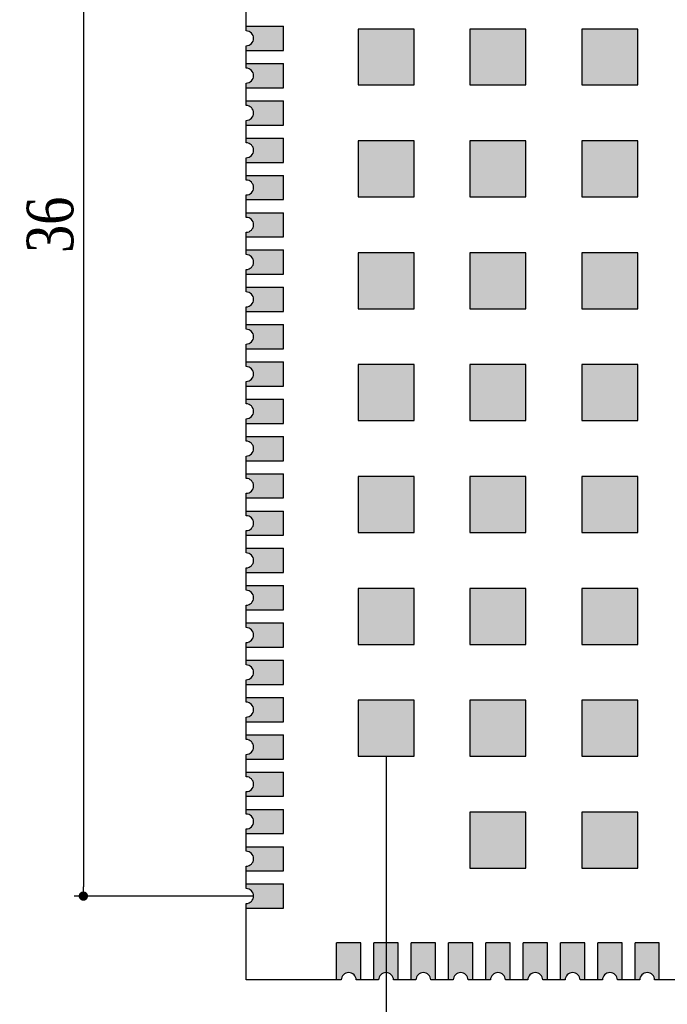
# Model space of a CAD drawing. Header units: millimetres. Extents: x 15669 to 15816, y 1895 to 1974.
# Tile 5 of 9: x 15762 to 15779, y 1922 to 1948. Entities that reach past the tile are written whole.
import ezdxf

# ---------------------------------------------------------------- set-up
doc = ezdxf.new("R2010")
doc.units = ezdxf.units.MM
doc.header["$LTSCALE"] = 30.734
doc.header["$PDMODE"] = 3
doc.header["$PDSIZE"] = 8
doc.layers.get('0').update_dxf_attribs({"linetype": 'CONTINUOUS'})
doc.layers.get('Defpoints').update_dxf_attribs({"linetype": 'CONTINUOUS'})
doc.layers.add('01 实线', color=7, linetype='CONTINUOUS')
doc.layers.add('03 标注', color=3, linetype='CONTINUOUS')
doc.styles.add('ST1', font='times.ttf', dxfattribs={"width": 0.8})
doc.dimstyles.new('ST-1', dxfattribs={"dimscale": 0.5, "dimtxt": 2.5, "dimasz": 0.5, "dimexe": 0.5, "dimexo": 0, "dimgap": 0.5, "dimtad": 1, "dimdec": 4, "dimzin": 9, "dimdsep": 46, "dimtxsty": 'ST1', "dimblk": 'DOT', "dimcen": 0.1, "dimclrd": 256, "dimclre": 256, "dimclrt": 256, "dimadec": 0, "dimazin": 0, "dimtp": 0.1, "dimtm": 0.1, "dimtfac": 1, "dimtdec": 4, "dimtmove": 1, "dimatfit": 3, "dimfxl": 0, "dimtolj": 1, "dimlwd": -1, "dimlwe": -1, "dimarcsym": 0})

# ---------------------------------------------------------------- blocks, each defined once
blk = doc.blocks.new('_Dot')
at = {"color": 0, "linetype": 'ByBlock', "lineweight": -2}
blk.add_line((-0.5, 0), (-1, 0), dxfattribs=at)
at = {"color": 0, "linetype": 'ByBlock', "const_width": 0.5}
blk.add_lwpolyline([(-0.25, 0, 1), (0.25, 0, 1)], format="xyb", close=True, dxfattribs=at)
blk = doc.blocks.new('*D102')
at = {"layer": '01 实线', "ltscale": 0.05, "transparency": 16777216}
for p, q in [((15768.205, 1960.879), (15763.392, 1960.879)), ((15763.642, 1960.629), (15763.642, 1925.129)), ((15768.205, 1924.879), (15763.392, 1924.879))]:
    blk.add_line(p, q, dxfattribs=at)
at = {"layer": 'Defpoints', "color": 0, "ltscale": 0.05, "transparency": 16777216}
for p in [(15768.205, 1960.879), (15763.642, 1924.879), (15768.205, 1924.879)]:
    blk.add_point(p, dxfattribs=at)
at = {"layer": '01 实线', "ltscale": 0.05, "transparency": 16777216, "xscale": 0.25, "yscale": 0.25, "zscale": 0.25}
for p, rotation in [((15763.642, 1960.879), 90), ((15763.642, 1924.879), 270)]:
    blk.add_blockref('_Dot', p, dxfattribs=dict(at, rotation=rotation))
at = {"layer": '01 实线', "ltscale": 0.05, "transparency": 16777216, "insert": (15762.756, 1942.879), "char_height": 1.25, "attachment_point": 5, "rotation": 90, "style": 'ST1'}
blk.add_mtext('\\A1;36', dxfattribs=at)
blk = doc.blocks.new('*D105')
at = {"layer": '01 实线', "ltscale": 0.05, "transparency": 16777216}
for p, q in [((15788.255, 1939.879), (15788.255, 1917.359)), ((15771.755, 1928.629), (15771.755, 1917.359)), ((15788.005, 1917.609), (15772.005, 1917.609))]:
    blk.add_line(p, q, dxfattribs=at)
at = {"layer": 'Defpoints', "color": 0, "ltscale": 0.05, "transparency": 16777216}
for p in [(15788.255, 1939.879), (15771.755, 1928.629), (15771.755, 1917.609)]:
    blk.add_point(p, dxfattribs=at)
at = {"layer": '01 实线', "ltscale": 0.05, "transparency": 16777216, "xscale": 0.25, "yscale": 0.25, "zscale": 0.25, "rotation": 180}
blk.add_blockref('_Dot', (15771.755, 1917.609), dxfattribs=at)
at = {"layer": '01 实线', "ltscale": 0.05, "transparency": 16777216, "xscale": 0.25, "yscale": 0.25, "zscale": 0.25}
blk.add_blockref('_Dot', (15788.255, 1917.609), dxfattribs=at)
at = {"layer": '01 实线', "ltscale": 0.05, "transparency": 16777216, "insert": (15780.005, 1918.497), "char_height": 1.25, "attachment_point": 5, "style": 'ST1'}
blk.add_mtext('\\A1;16.5', dxfattribs=at)

msp = doc.modelspace()

# ---------------------------------------------------------------- hatches: boundary and pattern name
at = {"layer": '03 标注', "ltscale": 0.05}
h = msp.add_hatch(color=0, dxfattribs=at)
h.dxf.hatch_style = 1
h.paths.add_polyline_path([(15769.00492, 1948.20416), (15768.00492, 1948.20416), (15768.00492, 1948.07916, -1), (15768.00492, 1947.67916), (15768.00492, 1947.55416), (15769.00492, 1947.55416)])
h = msp.add_hatch(color=0, dxfattribs=at)
h.dxf.hatch_style = 1
h.paths.add_polyline_path([(15772.50492, 1948.12916), (15771.00492, 1948.12916), (15771.00492, 1946.62916), (15772.50492, 1946.62916)])
h.paths.add_polyline_path([(15772.50492, 1945.12916), (15771.00492, 1945.12916), (15771.00492, 1943.62916), (15772.50492, 1943.62916)])
h.paths.add_polyline_path([(15771.00492, 1942.12916), (15771.00492, 1940.62916), (15772.50492, 1940.62916), (15772.50492, 1942.12916)])
h.paths.add_polyline_path([(15772.50492, 1939.12916), (15771.00492, 1939.12916), (15771.00492, 1937.62916), (15772.50492, 1937.62916)])
h = msp.add_hatch(color=0, dxfattribs=at)
h.dxf.hatch_style = 1
h.paths.add_polyline_path([(15775.50492, 1948.12916), (15774.00492, 1948.12916), (15774.00492, 1946.62916), (15775.50492, 1946.62916)])
h.paths.add_polyline_path([(15775.50492, 1945.12916), (15774.00492, 1945.12916), (15774.00492, 1943.62916), (15775.50492, 1943.62916)])
h.paths.add_polyline_path([(15775.50492, 1942.12916), (15774.00492, 1942.12916), (15774.00492, 1940.62916), (15775.50492, 1940.62916)])
h.paths.add_polyline_path([(15775.50492, 1939.12916), (15774.00492, 1939.12916), (15774.00492, 1937.62916), (15775.50492, 1937.62916)])
h = msp.add_hatch(color=0, dxfattribs=at)
h.dxf.hatch_style = 1
h.paths.add_polyline_path([(15778.50492, 1948.12916), (15777.00492, 1948.12916), (15777.00492, 1946.62916), (15778.50492, 1946.62916)])
h.paths.add_polyline_path([(15778.50492, 1945.12916), (15777.00492, 1945.12916), (15777.00492, 1943.62916), (15778.50492, 1943.62916)])
h.paths.add_polyline_path([(15778.50492, 1942.12916), (15777.00492, 1942.12916), (15777.00492, 1940.62916), (15778.50492, 1940.62916)])
h.paths.add_polyline_path([(15778.50492, 1939.12916), (15777.00492, 1939.12916), (15777.00492, 1937.62916), (15778.50492, 1937.62916)])
h = msp.add_hatch(color=0, dxfattribs=at)
h.dxf.hatch_style = 1
h.paths.add_polyline_path([(15769.00492, 1947.20416), (15768.00492, 1947.20416), (15768.00492, 1947.07916, -1), (15768.00492, 1946.67916), (15768.00492, 1946.55416), (15769.00492, 1946.55416)])
h = msp.add_hatch(color=0, dxfattribs=at)
h.dxf.hatch_style = 1
h.paths.add_polyline_path([(15769.00492, 1946.20416), (15768.00492, 1946.20416), (15768.00492, 1946.07916, -1), (15768.00492, 1945.67916), (15768.00492, 1945.55416), (15769.00492, 1945.55416)])
h = msp.add_hatch(color=0, dxfattribs=at)
h.dxf.hatch_style = 1
h.paths.add_polyline_path([(15769.00492, 1945.20416), (15768.00492, 1945.20416), (15768.00492, 1945.07916, -1), (15768.00492, 1944.67916), (15768.00492, 1944.55416), (15769.00492, 1944.55416)])
h = msp.add_hatch(color=0, dxfattribs=at)
h.dxf.hatch_style = 1
h.paths.add_polyline_path([(15769.00492, 1944.20416), (15768.00492, 1944.20416), (15768.00492, 1944.07916, -1), (15768.00492, 1943.67916), (15768.00492, 1943.55416), (15769.00492, 1943.55416)])
h = msp.add_hatch(color=0, dxfattribs=at)
h.dxf.hatch_style = 1
h.paths.add_polyline_path([(15769.00492, 1943.20416), (15768.00492, 1943.20416), (15768.00492, 1943.07916, -1), (15768.00492, 1942.67916), (15768.00492, 1942.55416), (15769.00492, 1942.55416)])
h = msp.add_hatch(color=0, dxfattribs=at)
h.dxf.hatch_style = 1
h.paths.add_polyline_path([(15769.00492, 1942.20416), (15768.00492, 1942.20416), (15768.00492, 1942.07916, -1), (15768.00492, 1941.67916), (15768.00492, 1941.55416), (15769.00492, 1941.55416)])
h = msp.add_hatch(color=0, dxfattribs=at)
h.dxf.hatch_style = 1
h.paths.add_polyline_path([(15769.00492, 1941.20416), (15768.00492, 1941.20416), (15768.00492, 1941.07916, -1), (15768.00492, 1940.67916), (15768.00492, 1940.55416), (15769.00492, 1940.55416)])
h = msp.add_hatch(color=0, dxfattribs=at)
h.dxf.hatch_style = 1
h.paths.add_polyline_path([(15769.00492, 1940.20416), (15768.00492, 1940.20416), (15768.00492, 1940.07916, -1), (15768.00492, 1939.67916), (15768.00492, 1939.55416), (15769.00492, 1939.55416)])
h = msp.add_hatch(color=0, dxfattribs=at)
h.dxf.hatch_style = 1
h.paths.add_polyline_path([(15769.00492, 1939.20416), (15768.00492, 1939.20416), (15768.00492, 1939.07916, -1), (15768.00492, 1938.67916), (15768.00492, 1938.55416), (15769.00492, 1938.55416)])
h = msp.add_hatch(color=0, dxfattribs=at)
h.dxf.hatch_style = 1
h.paths.add_polyline_path([(15769.00492, 1938.20416), (15768.00492, 1938.20416), (15768.00492, 1938.07916, -1), (15768.00492, 1937.67916), (15768.00492, 1937.55416), (15769.00492, 1937.55416)])
h = msp.add_hatch(color=0, dxfattribs=at)
h.dxf.hatch_style = 1
h.paths.add_polyline_path([(15769.00492, 1937.20416), (15768.00492, 1937.20416), (15768.00492, 1937.07916, -1), (15768.00492, 1936.67916), (15768.00492, 1936.55416), (15769.00492, 1936.55416)])
h = msp.add_hatch(color=0, dxfattribs=at)
h.dxf.hatch_style = 1
h.paths.add_polyline_path([(15769.00492, 1936.20416), (15768.00492, 1936.20416), (15768.00492, 1936.07916, -1), (15768.00492, 1935.67916), (15768.00492, 1935.55416), (15769.00492, 1935.55416)])
h = msp.add_hatch(color=0, dxfattribs=at)
h.dxf.hatch_style = 1
h.paths.add_polyline_path([(15771.00492, 1930.12916), (15771.00492, 1928.62916), (15772.50492, 1928.62916), (15772.50492, 1930.12916)])
h.paths.add_polyline_path([(15771.00492, 1931.62916), (15772.50492, 1931.62916), (15772.50492, 1933.12916), (15771.00492, 1933.12916)])
h.paths.add_polyline_path([(15771.00492, 1934.62916), (15772.50492, 1934.62916), (15772.50492, 1936.12916), (15771.00492, 1936.12916)])
h = msp.add_hatch(color=0, dxfattribs=at)
h.dxf.hatch_style = 1
h.paths.add_polyline_path([(15775.50492, 1930.12916), (15774.00492, 1930.12916), (15774.00492, 1928.62916), (15775.50492, 1928.62916)])
h.paths.add_polyline_path([(15775.50492, 1933.12916), (15774.00492, 1933.12916), (15774.00492, 1931.62916), (15775.50492, 1931.62916)])
h.paths.add_polyline_path([(15775.50492, 1936.12916), (15774.00492, 1936.12916), (15774.00492, 1934.62916), (15775.50492, 1934.62916)])
h = msp.add_hatch(color=0, dxfattribs=at)
h.dxf.hatch_style = 1
h.paths.add_polyline_path([(15778.50492, 1930.12916), (15777.00492, 1930.12916), (15777.00492, 1928.62916), (15778.50492, 1928.62916)])
h.paths.add_polyline_path([(15778.50492, 1933.12916), (15777.00492, 1933.12916), (15777.00492, 1931.62916), (15778.50492, 1931.62916)])
h.paths.add_polyline_path([(15778.50492, 1936.12916), (15777.00492, 1936.12916), (15777.00492, 1934.62916), (15778.50492, 1934.62916)])
h = msp.add_hatch(color=0, dxfattribs=at)
h.dxf.hatch_style = 1
h.paths.add_polyline_path([(15769.00492, 1935.20416), (15768.00492, 1935.20416), (15768.00492, 1935.07916, -1), (15768.00492, 1934.67916), (15768.00492, 1934.55416), (15769.00492, 1934.55416)])
h = msp.add_hatch(color=0, dxfattribs=at)
h.dxf.hatch_style = 1
h.paths.add_polyline_path([(15769.00492, 1934.20416), (15768.00492, 1934.20416), (15768.00492, 1934.07916, -1), (15768.00492, 1933.67916), (15768.00492, 1933.55416), (15769.00492, 1933.55416)])
h = msp.add_hatch(color=0, dxfattribs=at)
h.dxf.hatch_style = 1
h.paths.add_polyline_path([(15769.00492, 1933.20416), (15768.00492, 1933.20416), (15768.00492, 1933.07916, -1), (15768.00492, 1932.67916), (15768.00492, 1932.55416), (15769.00492, 1932.55416)])
h = msp.add_hatch(color=0, dxfattribs=at)
h.dxf.hatch_style = 1
h.paths.add_polyline_path([(15769.00492, 1932.20416), (15768.00492, 1932.20416), (15768.00492, 1932.07916, -1), (15768.00492, 1931.67916), (15768.00492, 1931.55416), (15769.00492, 1931.55416)])
h = msp.add_hatch(color=0, dxfattribs=at)
h.dxf.hatch_style = 1
h.paths.add_polyline_path([(15769.00492, 1931.20416), (15768.00492, 1931.20416), (15768.00492, 1931.07916, -1), (15768.00492, 1930.67916), (15768.00492, 1930.55416), (15769.00492, 1930.55416)])
h = msp.add_hatch(color=0, dxfattribs=at)
h.dxf.hatch_style = 1
h.paths.add_polyline_path([(15769.00492, 1930.20416), (15768.00492, 1930.20416), (15768.00492, 1930.07916, -1), (15768.00492, 1929.67916), (15768.00492, 1929.55416), (15769.00492, 1929.55416)])
h = msp.add_hatch(color=0, dxfattribs=at)
h.dxf.hatch_style = 1
h.paths.add_polyline_path([(15769.00492, 1929.20416), (15768.00492, 1929.20416), (15768.00492, 1929.07916, -1), (15768.00492, 1928.67916), (15768.00492, 1928.55416), (15769.00492, 1928.55416)])
h = msp.add_hatch(color=0, dxfattribs=at)
h.dxf.hatch_style = 1
h.paths.add_polyline_path([(15769.00492, 1928.20416), (15768.00492, 1928.20416), (15768.00492, 1928.07916, -1), (15768.00492, 1927.67916), (15768.00492, 1927.55416), (15769.00492, 1927.55416)])
h = msp.add_hatch(color=0, dxfattribs=at)
h.dxf.hatch_style = 1
h.paths.add_polyline_path([(15769.00492, 1927.20416), (15768.00492, 1927.20416), (15768.00492, 1927.07916, -1), (15768.00492, 1926.67916), (15768.00492, 1926.55416), (15769.00492, 1926.55416)])
h = msp.add_hatch(color=0, dxfattribs=at)
h.dxf.hatch_style = 1
h.paths.add_polyline_path([(15774.00492, 1927.12916), (15774.00492, 1925.62916), (15775.50492, 1925.62916), (15775.50492, 1927.12916)])
h = msp.add_hatch(color=0, dxfattribs=at)
h.dxf.hatch_style = 1
h.paths.add_polyline_path([(15778.50492, 1927.12916), (15777.00492, 1927.12916), (15777.00492, 1925.62916), (15778.50492, 1925.62916)])
h = msp.add_hatch(color=0, dxfattribs=at)
h.dxf.hatch_style = 1
h.paths.add_polyline_path([(15769.00492, 1926.20416), (15768.00492, 1926.20416), (15768.00492, 1926.07916, -1), (15768.00492, 1925.67916), (15768.00492, 1925.55416), (15769.00492, 1925.55416)])
h = msp.add_hatch(color=0, dxfattribs=at)
h.dxf.hatch_style = 1
h.paths.add_polyline_path([(15769.00492, 1925.20416), (15768.00492, 1925.20416), (15768.00492, 1925.07916, -1), (15768.00492, 1924.67916), (15768.00492, 1924.55416), (15769.00492, 1924.55416)])
h = msp.add_hatch(color=0, dxfattribs=at)
h.dxf.hatch_style = 1
h.paths.add_polyline_path([(15771.07992, 1923.62916), (15770.42992, 1923.62916), (15770.42992, 1922.62916), (15770.55492, 1922.62916, -1), (15770.95492, 1922.62916), (15771.07992, 1922.62916)])
h = msp.add_hatch(color=0, dxfattribs=at)
h.dxf.hatch_style = 1
h.paths.add_polyline_path([(15772.07992, 1923.62916), (15771.42992, 1923.62916), (15771.42992, 1922.62916), (15771.55492, 1922.62916, -1), (15771.95492, 1922.62916), (15772.07992, 1922.62916)])
h = msp.add_hatch(color=0, dxfattribs=at)
h.dxf.hatch_style = 1
h.paths.add_polyline_path([(15773.07992, 1923.62916), (15772.42992, 1923.62916), (15772.42992, 1922.62916), (15772.55492, 1922.62916, -1), (15772.95492, 1922.62916), (15773.07992, 1922.62916)])
h = msp.add_hatch(color=0, dxfattribs=at)
h.dxf.hatch_style = 1
h.paths.add_polyline_path([(15774.07992, 1923.62916), (15773.42992, 1923.62916), (15773.42992, 1922.62916), (15773.55492, 1922.62916, -1), (15773.95492, 1922.62916), (15774.07992, 1922.62916)])
h = msp.add_hatch(color=0, dxfattribs=at)
h.dxf.hatch_style = 1
h.paths.add_polyline_path([(15775.07992, 1923.62916), (15774.42992, 1923.62916), (15774.42992, 1922.62916), (15774.55492, 1922.62916, -1), (15774.95492, 1922.62916), (15775.07992, 1922.62916)])
h = msp.add_hatch(color=0, dxfattribs=at)
h.dxf.hatch_style = 1
h.paths.add_polyline_path([(15776.07992, 1923.62916), (15775.42992, 1923.62916), (15775.42992, 1922.62916), (15775.55492, 1922.62916, -1), (15775.95492, 1922.62916), (15776.07992, 1922.62916)])
h = msp.add_hatch(color=0, dxfattribs=at)
h.dxf.hatch_style = 1
h.paths.add_polyline_path([(15777.07992, 1923.62916), (15776.42992, 1923.62916), (15776.42992, 1922.62916), (15776.55492, 1922.62916, -1), (15776.95492, 1922.62916), (15777.07992, 1922.62916)])
h = msp.add_hatch(color=0, dxfattribs=at)
h.dxf.hatch_style = 1
h.paths.add_polyline_path([(15778.07992, 1923.62916), (15777.42992, 1923.62916), (15777.42992, 1922.62916), (15777.55492, 1922.62916, -1), (15777.95492, 1922.62916), (15778.07992, 1922.62916)])
h = msp.add_hatch(color=0, dxfattribs=at)
h.dxf.hatch_style = 1
h.paths.add_polyline_path([(15779.07992, 1923.62916), (15778.42992, 1923.62916), (15778.42992, 1922.62916), (15778.55492, 1922.62916, -1), (15778.95492, 1922.62916), (15779.07992, 1922.62916)])

# ---------------------------------------------------------------- linework, layer by layer
at = {"color": 7, "linetype": 'Continuous'}
for p, q in [((15768.00492, 1948.07916), (15768.00492, 1948.67916)), ((15768.00492, 1948.20416), (15769.00492, 1948.20416)), ((15769.00492, 1947.55416), (15769.00492, 1948.20416)), ((15771.00492, 1948.12916), (15771.00492, 1946.62916)), ((15772.50492, 1948.12916), (15771.00492, 1948.12916)), ((15772.50492, 1946.62916), (15772.50492, 1948.12916)), ((15774.00492, 1948.12916), (15774.00492, 1946.62916)), ((15775.50492, 1948.12916), (15774.00492, 1948.12916)), ((15775.50492, 1946.62916), (15775.50492, 1948.12916)), ((15777.00492, 1948.12916), (15777.00492, 1946.62916)), ((15778.50492, 1948.12916), (15777.00492, 1948.12916)), ((15778.50492, 1946.62916), (15778.50492, 1948.12916)), ((15768.00492, 1947.07916), (15768.00492, 1947.67916)), ((15768.00492, 1947.55416), (15769.00492, 1947.55416)), ((15768.00492, 1947.20416), (15769.00492, 1947.20416)), ((15769.00492, 1946.55416), (15769.00492, 1947.20416)), ((15768.00492, 1946.07916), (15768.00492, 1946.67916)), ((15771.00492, 1946.62916), (15772.50492, 1946.62916)), ((15774.00492, 1946.62916), (15775.50492, 1946.62916)), ((15777.00492, 1946.62916), (15778.50492, 1946.62916)), ((15768.00492, 1946.55416), (15769.00492, 1946.55416)), ((15768.00492, 1946.20416), (15769.00492, 1946.20416)), ((15769.00492, 1945.55416), (15769.00492, 1946.20416)), ((15768.00492, 1945.07916), (15768.00492, 1945.67916)), ((15768.00492, 1945.55416), (15769.00492, 1945.55416)), ((15768.00492, 1945.20416), (15769.00492, 1945.20416)), ((15769.00492, 1944.55416), (15769.00492, 1945.20416)), ((15771.00492, 1945.12916), (15771.00492, 1943.62916)), ((15772.50492, 1945.12916), (15771.00492, 1945.12916)), ((15772.50492, 1943.62916), (15772.50492, 1945.12916)), ((15774.00492, 1945.12916), (15774.00492, 1943.62916)), ((15775.50492, 1945.12916), (15774.00492, 1945.12916)), ((15775.50492, 1943.62916), (15775.50492, 1945.12916)), ((15777.00492, 1945.12916), (15777.00492, 1943.62916)), ((15778.50492, 1945.12916), (15777.00492, 1945.12916)), ((15778.50492, 1943.62916), (15778.50492, 1945.12916)), ((15768.00492, 1944.07916), (15768.00492, 1944.67916)), ((15768.00492, 1944.55416), (15769.00492, 1944.55416)), ((15768.00492, 1944.20416), (15769.00492, 1944.20416)), ((15769.00492, 1943.55416), (15769.00492, 1944.20416)), ((15768.00492, 1943.07916), (15768.00492, 1943.67916)), ((15768.00492, 1943.55416), (15769.00492, 1943.55416)), ((15771.00492, 1943.62916), (15772.50492, 1943.62916)), ((15774.00492, 1943.62916), (15775.50492, 1943.62916)), ((15777.00492, 1943.62916), (15778.50492, 1943.62916)), ((15768.00492, 1943.20416), (15769.00492, 1943.20416)), ((15769.00492, 1942.55416), (15769.00492, 1943.20416)), ((15768.00492, 1942.07916), (15768.00492, 1942.67916)), ((15768.00492, 1942.55416), (15769.00492, 1942.55416)), ((15768.00492, 1942.20416), (15769.00492, 1942.20416)), ((15769.00492, 1941.55416), (15769.00492, 1942.20416)), ((15771.00492, 1942.12916), (15771.00492, 1940.62916)), ((15772.50492, 1942.12916), (15771.00492, 1942.12916)), ((15772.50492, 1940.62916), (15772.50492, 1942.12916)), ((15774.00492, 1942.12916), (15774.00492, 1940.62916)), ((15775.50492, 1942.12916), (15774.00492, 1942.12916)), ((15775.50492, 1940.62916), (15775.50492, 1942.12916)), ((15777.00492, 1942.12916), (15777.00492, 1940.62916)), ((15778.50492, 1942.12916), (15777.00492, 1942.12916)), ((15778.50492, 1940.62916), (15778.50492, 1942.12916)), ((15768.00492, 1941.07916), (15768.00492, 1941.67916)), ((15768.00492, 1941.55416), (15769.00492, 1941.55416)), ((15768.00492, 1941.20416), (15769.00492, 1941.20416)), ((15769.00492, 1940.55416), (15769.00492, 1941.20416)), ((15768.00492, 1940.07916), (15768.00492, 1940.67916)), ((15768.00492, 1940.55416), (15769.00492, 1940.55416)), ((15771.00492, 1940.62916), (15772.50492, 1940.62916)), ((15774.00492, 1940.62916), (15775.50492, 1940.62916)), ((15777.00492, 1940.62916), (15778.50492, 1940.62916)), ((15768.00492, 1940.20416), (15769.00492, 1940.20416)), ((15769.00492, 1939.55416), (15769.00492, 1940.20416)), ((15768.00492, 1939.07916), (15768.00492, 1939.67916)), ((15768.00492, 1939.55416), (15769.00492, 1939.55416)), ((15768.00492, 1939.20416), (15769.00492, 1939.20416)), ((15769.00492, 1938.55416), (15769.00492, 1939.20416)), ((15771.00492, 1939.12916), (15771.00492, 1937.62916)), ((15772.50492, 1939.12916), (15771.00492, 1939.12916)), ((15772.50492, 1937.62916), (15772.50492, 1939.12916)), ((15774.00492, 1939.12916), (15774.00492, 1937.62916)), ((15775.50492, 1939.12916), (15774.00492, 1939.12916)), ((15775.50492, 1937.62916), (15775.50492, 1939.12916)), ((15777.00492, 1939.12916), (15777.00492, 1937.62916)), ((15778.50492, 1939.12916), (15777.00492, 1939.12916)), ((15778.50492, 1937.62916), (15778.50492, 1939.12916)), ((15768.00492, 1938.07916), (15768.00492, 1938.67916)), ((15768.00492, 1938.55416), (15769.00492, 1938.55416)), ((15768.00492, 1938.20416), (15769.00492, 1938.20416)), ((15769.00492, 1937.55416), (15769.00492, 1938.20416)), ((15768.00492, 1937.07916), (15768.00492, 1937.67916)), ((15768.00492, 1937.55416), (15769.00492, 1937.55416)), ((15771.00492, 1937.62916), (15772.50492, 1937.62916)), ((15774.00492, 1937.62916), (15775.50492, 1937.62916)), ((15777.00492, 1937.62916), (15778.50492, 1937.62916)), ((15768.00492, 1937.20416), (15769.00492, 1937.20416)), ((15769.00492, 1936.55416), (15769.00492, 1937.20416)), ((15768.00492, 1936.07916), (15768.00492, 1936.67916)), ((15768.00492, 1936.55416), (15769.00492, 1936.55416)), ((15768.00492, 1936.20416), (15769.00492, 1936.20416)), ((15769.00492, 1935.55416), (15769.00492, 1936.20416)), ((15771.00492, 1936.12916), (15771.00492, 1934.62916)), ((15772.50492, 1936.12916), (15771.00492, 1936.12916)), ((15772.50492, 1934.62916), (15772.50492, 1936.12916)), ((15774.00492, 1936.12916), (15774.00492, 1934.62916)), ((15775.50492, 1936.12916), (15774.00492, 1936.12916)), ((15775.50492, 1934.62916), (15775.50492, 1936.12916)), ((15777.00492, 1936.12916), (15777.00492, 1934.62916)), ((15778.50492, 1936.12916), (15777.00492, 1936.12916)), ((15778.50492, 1934.62916), (15778.50492, 1936.12916)), ((15768.00492, 1935.07916), (15768.00492, 1935.67916)), ((15768.00492, 1935.55416), (15769.00492, 1935.55416)), ((15768.00492, 1935.20416), (15769.00492, 1935.20416)), ((15769.00492, 1934.55416), (15769.00492, 1935.20416)), ((15768.00492, 1934.07916), (15768.00492, 1934.67916)), ((15768.00492, 1934.55416), (15769.00492, 1934.55416)), ((15771.00492, 1934.62916), (15772.50492, 1934.62916)), ((15774.00492, 1934.62916), (15775.50492, 1934.62916)), ((15777.00492, 1934.62916), (15778.50492, 1934.62916)), ((15768.00492, 1934.20416), (15769.00492, 1934.20416)), ((15769.00492, 1933.55416), (15769.00492, 1934.20416)), ((15768.00492, 1933.07916), (15768.00492, 1933.67916)), ((15768.00492, 1933.55416), (15769.00492, 1933.55416)), ((15768.00492, 1933.20416), (15769.00492, 1933.20416)), ((15769.00492, 1932.55416), (15769.00492, 1933.20416)), ((15771.00492, 1933.12916), (15771.00492, 1931.62916)), ((15772.50492, 1933.12916), (15771.00492, 1933.12916)), ((15772.50492, 1931.62916), (15772.50492, 1933.12916)), ((15774.00492, 1933.12916), (15774.00492, 1931.62916)), ((15775.50492, 1933.12916), (15774.00492, 1933.12916)), ((15775.50492, 1931.62916), (15775.50492, 1933.12916)), ((15777.00492, 1933.12916), (15777.00492, 1931.62916)), ((15778.50492, 1933.12916), (15777.00492, 1933.12916)), ((15778.50492, 1931.62916), (15778.50492, 1933.12916)), ((15768.00492, 1932.07916), (15768.00492, 1932.67916)), ((15768.00492, 1932.55416), (15769.00492, 1932.55416)), ((15768.00492, 1932.20416), (15769.00492, 1932.20416)), ((15769.00492, 1931.55416), (15769.00492, 1932.20416)), ((15768.00492, 1931.07916), (15768.00492, 1931.67916)), ((15771.00492, 1931.62916), (15772.50492, 1931.62916)), ((15774.00492, 1931.62916), (15775.50492, 1931.62916)), ((15777.00492, 1931.62916), (15778.50492, 1931.62916)), ((15768.00492, 1931.55416), (15769.00492, 1931.55416)), ((15768.00492, 1931.20416), (15769.00492, 1931.20416)), ((15769.00492, 1930.55416), (15769.00492, 1931.20416)), ((15768.00492, 1930.07916), (15768.00492, 1930.67916)), ((15768.00492, 1930.55416), (15769.00492, 1930.55416)), ((15768.00492, 1930.20416), (15769.00492, 1930.20416)), ((15769.00492, 1929.55416), (15769.00492, 1930.20416)), ((15771.00492, 1930.12916), (15771.00492, 1928.62916)), ((15772.50492, 1930.12916), (15771.00492, 1930.12916)), ((15772.50492, 1928.62916), (15772.50492, 1930.12916)), ((15774.00492, 1930.12916), (15774.00492, 1928.62916)), ((15775.50492, 1930.12916), (15774.00492, 1930.12916)), ((15775.50492, 1928.62916), (15775.50492, 1930.12916)), ((15778.50492, 1930.12916), (15777.00492, 1930.12916)), ((15777.00492, 1930.12916), (15777.00492, 1928.62916)), ((15778.50492, 1928.62916), (15778.50492, 1930.12916)), ((15768.00492, 1929.07916), (15768.00492, 1929.67916)), ((15768.00492, 1929.55416), (15769.00492, 1929.55416)), ((15768.00492, 1929.20416), (15769.00492, 1929.20416)), ((15769.00492, 1928.55416), (15769.00492, 1929.20416)), ((15768.00492, 1928.07916), (15768.00492, 1928.67916)), ((15768.00492, 1928.55416), (15769.00492, 1928.55416)), ((15771.00492, 1928.62916), (15772.50492, 1928.62916)), ((15774.00492, 1928.62916), (15775.50492, 1928.62916)), ((15777.00492, 1928.62916), (15778.50492, 1928.62916)), ((15768.00492, 1928.20416), (15769.00492, 1928.20416)), ((15769.00492, 1927.55416), (15769.00492, 1928.20416)), ((15768.00492, 1927.07916), (15768.00492, 1927.67916)), ((15768.00492, 1927.55416), (15769.00492, 1927.55416)), ((15768.00492, 1927.20416), (15769.00492, 1927.20416)), ((15769.00492, 1926.55416), (15769.00492, 1927.20416)), ((15775.50492, 1927.12916), (15774.00492, 1927.12916)), ((15774.00492, 1927.12916), (15774.00492, 1925.62916)), ((15775.50492, 1925.62916), (15775.50492, 1927.12916)), ((15778.50492, 1927.12916), (15777.00492, 1927.12916)), ((15777.00492, 1927.12916), (15777.00492, 1925.62916)), ((15778.50492, 1925.62916), (15778.50492, 1927.12916)), ((15768.00492, 1926.07916), (15768.00492, 1926.67916)), ((15768.00492, 1926.55416), (15769.00492, 1926.55416)), ((15768.00492, 1926.20416), (15769.00492, 1926.20416)), ((15769.00492, 1925.55416), (15769.00492, 1926.20416)), ((15768.00492, 1925.07916), (15768.00492, 1925.67916)), ((15768.00492, 1925.55416), (15769.00492, 1925.55416)), ((15774.00492, 1925.62916), (15775.50492, 1925.62916)), ((15777.00492, 1925.62916), (15778.50492, 1925.62916)), ((15768.00492, 1925.20416), (15769.00492, 1925.20416)), ((15769.00492, 1924.55416), (15769.00492, 1925.20416)), ((15768.00492, 1922.62916), (15768.00492, 1924.67916)), ((15768.00492, 1924.55416), (15769.00492, 1924.55416)), ((15770.42992, 1922.62916), (15770.42992, 1923.62916)), ((15771.07992, 1923.62916), (15770.42992, 1923.62916)), ((15771.07992, 1922.62916), (15771.07992, 1923.62916)), ((15772.07992, 1923.62916), (15771.42992, 1923.62916)), ((15771.42992, 1922.62916), (15771.42992, 1923.62916)), ((15772.07992, 1922.62916), (15772.07992, 1923.62916)), ((15773.07992, 1923.62916), (15772.42992, 1923.62916)), ((15772.42992, 1922.62916), (15772.42992, 1923.62916)), ((15773.07992, 1922.62916), (15773.07992, 1923.62916)), ((15774.07992, 1923.62916), (15773.42992, 1923.62916)), ((15773.42992, 1922.62916), (15773.42992, 1923.62916)), ((15774.07992, 1922.62916), (15774.07992, 1923.62916)), ((15775.07992, 1923.62916), (15774.42992, 1923.62916)), ((15774.42992, 1922.62916), (15774.42992, 1923.62916)), ((15775.07992, 1922.62916), (15775.07992, 1923.62916)), ((15776.07992, 1923.62916), (15775.42992, 1923.62916)), ((15775.42992, 1922.62916), (15775.42992, 1923.62916)), ((15776.07992, 1922.62916), (15776.07992, 1923.62916)), ((15777.07992, 1923.62916), (15776.42992, 1923.62916)), ((15776.42992, 1922.62916), (15776.42992, 1923.62916)), ((15777.07992, 1922.62916), (15777.07992, 1923.62916)), ((15778.07992, 1923.62916), (15777.42992, 1923.62916)), ((15777.42992, 1922.62916), (15777.42992, 1923.62916)), ((15778.07992, 1922.62916), (15778.07992, 1923.62916)), ((15779.07992, 1923.62916), (15778.42992, 1923.62916)), ((15778.42992, 1922.62916), (15778.42992, 1923.62916)), ((15779.07992, 1922.62916), (15779.07992, 1923.62916)), ((15770.55492, 1922.62916), (15768.00492, 1922.62916)), ((15771.55492, 1922.62916), (15770.95492, 1922.62916)), ((15772.55492, 1922.62916), (15771.95492, 1922.62916)), ((15773.55492, 1922.62916), (15772.95492, 1922.62916)), ((15774.55492, 1922.62916), (15773.95492, 1922.62916)), ((15775.55492, 1922.62916), (15774.95492, 1922.62916)), ((15776.55492, 1922.62916), (15775.95492, 1922.62916)), ((15777.55492, 1922.62916), (15776.95492, 1922.62916)), ((15778.55492, 1922.62916), (15777.95492, 1922.62916)), ((15779.55492, 1922.62916), (15778.95492, 1922.62916))]:
    msp.add_line(p, q, dxfattribs=at)
for centre, start, end in [((15768.00492, 1947.87916), 270, 90), ((15768.00492, 1946.87916), 270, 90), ((15768.00492, 1945.87916), 270, 90), ((15768.00492, 1944.87916), 270, 90), ((15768.00492, 1943.87916), 270, 90), ((15768.00492, 1942.87916), 270, 90), ((15768.00492, 1941.87916), 270, 90), ((15768.00492, 1940.87916), 270, 90), ((15768.00492, 1939.87916), 270, 90), ((15768.00492, 1938.87916), 270, 90), ((15768.00492, 1937.87916), 270, 90), ((15768.00492, 1936.87916), 270, 90), ((15768.00492, 1935.87916), 270, 90), ((15768.00492, 1934.87916), 270, 90), ((15768.00492, 1933.87916), 270, 90), ((15768.00492, 1932.87916), 270, 90), ((15768.00492, 1931.87916), 270, 90), ((15768.00492, 1930.87916), 270, 90), ((15768.00492, 1929.87916), 270, 90), ((15768.00492, 1928.87916), 270, 90), ((15768.00492, 1927.87916), 270, 90), ((15768.00492, 1926.87916), 270, 90), ((15768.00492, 1925.87916), 270, 90), ((15768.00492, 1924.87916), 270, 90), ((15770.75492, 1922.62916), 0, 180), ((15771.75492, 1922.62916), 0, 180), ((15772.75492, 1922.62916), 0, 180), ((15773.75492, 1922.62916), 0, 180), ((15774.75492, 1922.62916), 0, 180), ((15775.75492, 1922.62916), 0, 180), ((15776.75492, 1922.62916), 0, 180), ((15777.75492, 1922.62916), 0, 180), ((15778.75492, 1922.62916), 0, 180)]:
    msp.add_arc(centre, 0.2, start, end, dxfattribs=at)

# ---------------------------------------------------------------- dimensions: what is measured, and where the dimension line sits
at = {"layer": '01 实线', "ltscale": 0.05}
dim = msp.add_linear_dim(base=(15763.64166, 1924.87916), p1=(15768.20492, 1960.87916), p2=(15768.20492, 1924.87916), angle=90, dimstyle='ST-1', dxfattribs=at)
dim.commit()
dim.dimension.update_dxf_attribs({"geometry": '*D102', "text_midpoint": (15762.75585, 1942.87916)})
dim = msp.add_linear_dim(base=(15771.75492, 1917.60945), p1=(15788.25492, 1939.87916), p2=(15771.75492, 1928.62916), dimstyle='ST-1', dxfattribs=at)
dim.commit()
dim.dimension.update_dxf_attribs({"geometry": '*D105', "text_midpoint": (15780.00492, 1918.49707)})

doc.saveas('drawing.dxf')
